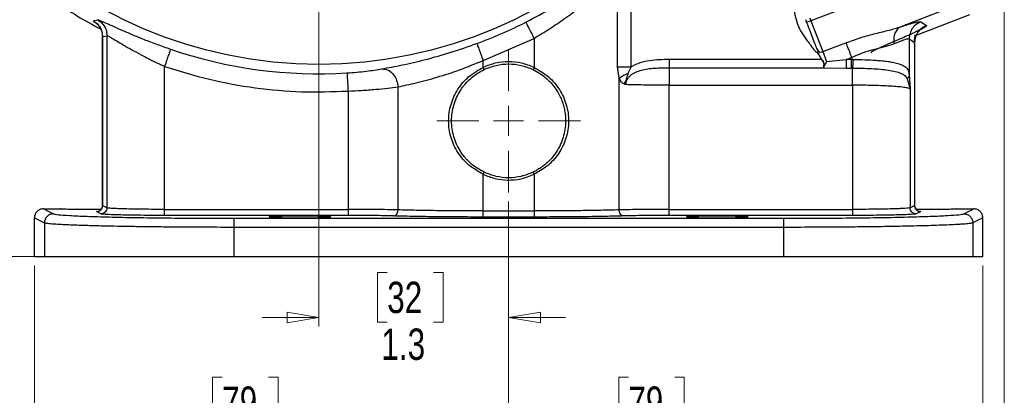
# Model space of a CAD drawing. Header units: inches. Extents: x 0.6 to 16.3, y 0.2 to 11.5.
# Tile 3 of 17: x 2.8 to 7.1, y 4.2 to 5.8. Entities that reach past the tile are written whole.
import ezdxf

# ---------------------------------------------------------------- set-up
doc = ezdxf.new("R2010")
doc.units = ezdxf.units.IN
doc.header["$MEASUREMENT"] = 0
doc.styles.add('SLDTEXTSTYLE0', font='TXT', dxfattribs={"width": 0.75})
doc.dimstyles.new('SLDDIMSTYLE0', dxfattribs={"dimtxt": 0.137795, "dimasz": 0.14, "dimexe": 0, "dimexo": 0.0625, "dimgap": 0.034449, "dimtad": 0, "dimtih": 1, "dimtoh": 1, "dimdec": 1, "dimlfac": 1.5, "dimrnd": 1e-09, "dimzin": 12, "dimdsep": 46, "dimtxsty": 'SLDTEXTSTYLE0', "dimblk1": 'CLOSED', "dimblk2": 'CLOSED', "dimsah": 1, "dimcen": 0.09, "dimadec": 0, "dimazin": 3, "dimtfac": 1, "dimtdec": 1, "dimtofl": 0, "dimtmove": 0, "dimatfit": 3, "dimldrblk": 'CLOSED', "dimfxl": 0, "dimfrac": 2, "dimtolj": 1, "dimtzin": 12, "dimarcsym": 0})
doc.dimstyles.new('SLDDIMSTYLE1', dxfattribs={"dimtxt": 0.137795, "dimasz": 0.14, "dimexe": 0, "dimexo": 0.0625, "dimgap": 0.034449, "dimtad": 0, "dimdec": 1, "dimlfac": 1.5, "dimrnd": 1e-09, "dimzin": 12, "dimdsep": 46, "dimtxsty": 'SLDTEXTSTYLE0', "dimblk1": 'CLOSED', "dimblk2": 'CLOSED', "dimsah": 1, "dimcen": 0.09, "dimadec": 0, "dimazin": 3, "dimtfac": 1, "dimtdec": 1, "dimtofl": 0, "dimtmove": 0, "dimatfit": 3, "dimldrblk": 'CLOSED', "dimfxl": 0, "dimfrac": 2, "dimtolj": 1, "dimtzin": 12, "dimarcsym": 0})
doc.dimstyles.new('SLDDIMSTYLE2', dxfattribs={"dimtxt": 0.137795, "dimasz": 0.14, "dimexe": 0, "dimexo": 0.0625, "dimgap": 0.034449, "dimtad": 0, "dimdec": 1, "dimlfac": 1.5, "dimrnd": 1e-09, "dimzin": 12, "dimdsep": 46, "dimtxsty": 'SLDTEXTSTYLE0', "dimblk1": 'CLOSED', "dimblk2": 'CLOSED', "dimsah": 1, "dimcen": 0.09, "dimadec": 0, "dimazin": 3, "dimtfac": 1, "dimtdec": 1, "dimtmove": 0, "dimatfit": 0, "dimldrblk": 'CLOSED', "dimfxl": 0, "dimfrac": 2, "dimtolj": 1, "dimtzin": 12, "dimarcsym": 0})

# ---------------------------------------------------------------- blocks, each defined once
blk = doc.blocks.new('_Closed')
at = {"color": 0, "linetype": 'ByBlock', "lineweight": -2}
for p, q in [((-1, 0.166667), (0, 0)), ((-1, 0.166667), (-1, -0.166667)), ((0, 0), (-1, -0.166667)), ((0, 0), (-1, 0))]:
    blk.add_line(p, q, dxfattribs=at)
blk = doc.blocks.new('_D')
at = {"color": 7, "linetype": 'Continuous', "lineweight": 0}
for p, q in [((3.44, 9.6743), (1.1224, 9.6743)), ((1.1618, 9.6743), (1.1618, 9.1708)), ((1.0091, 9.1428), (0.9671, 9.1428)), ((0.9671, 9.1428), (0.9671, 8.9241)), ((1.3145, 9.1428), (1.3565, 9.1428)), ((1.3565, 9.1428), (1.3565, 8.9241)), ((0.9671, 8.9241), (1.0091, 8.9241)), ((1.3565, 8.9241), (1.3145, 8.9241)), ((1.1618, 4.8045), (1.1618, 8.7179)), ((2.8358, 4.8045), (1.1224, 4.8045))]:
    blk.add_line(p, q, dxfattribs=at)
at = {"color": 7, "linetype": 'Continuous', "lineweight": 18, "xscale": 0.14, "yscale": 0.14}
for p, rotation in [((1.1618, 9.6743), 90.00000000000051), ((1.1618, 4.8045), 270.0000000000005)]:
    blk.add_blockref('_Closed', p, dxfattribs=dict(at, rotation=rotation))
at = {"color": 7, "linetype": 'Continuous', "lineweight": 18, "char_height": 0.1378, "attachment_point": 1, "style": 'SLDTEXTSTYLE0'}
for s, insert in [('186', (1.0091, 9.1017)), ('7.3', (1.0345, 8.8955))]:
    blk.add_mtext(s, dxfattribs=dict(at, insert=insert))
blk = doc.blocks.new('_D_1')
at = {"color": 7, "linetype": 'Continuous', "lineweight": 0}
for p, q in [((2.0279, 7.1731), (2.0279, 3.5632)), ((4.9146, 5.0459), (4.9146, 3.5632)), ((3.0126, 3.801), (2.9706, 3.801)), ((2.9706, 3.801), (2.9706, 3.5823)), ((3.3181, 3.801), (3.3601, 3.801)), ((3.3601, 3.801), (3.3601, 3.5823)), ((2.0279, 3.6025), (2.8498, 3.6025)), ((4.9146, 3.6025), (3.4809, 3.6025)), ((2.9706, 3.5823), (3.0126, 3.5823)), ((3.3601, 3.5823), (3.3181, 3.5823))]:
    blk.add_line(p, q, dxfattribs=at)
at = {"color": 7, "linetype": 'Continuous', "lineweight": 18, "xscale": 0.14, "yscale": 0.14, "rotation": 180.0000000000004}
blk.add_blockref('_Closed', (2.0279, 3.6025), dxfattribs=at)
at = {"color": 7, "linetype": 'Continuous', "lineweight": 18, "xscale": 0.14, "yscale": 0.14}
blk.add_blockref('_Closed', (4.9146, 3.6025), dxfattribs=at)
at = {"color": 7, "linetype": 'Continuous', "lineweight": 18, "char_height": 0.1378, "attachment_point": 1, "style": 'SLDTEXTSTYLE0'}
for s, insert in [('110', (3.0126, 3.7599)), ('4.3', (3.0381, 3.5537))]:
    blk.add_mtext(s, dxfattribs=dict(at, insert=insert))
blk = doc.blocks.new('_D_2')
at = {"color": 7, "linetype": 'Continuous', "lineweight": 0}
for p, q in [((4.0813, 6.7751), (4.0813, 4.4967)), ((4.9146, 5.0459), (4.9146, 4.4967)), ((4.3813, 4.7346), (4.3393, 4.7346)), ((4.3393, 4.7346), (4.3393, 4.5158)), ((4.5849, 4.7346), (4.6269, 4.7346)), ((4.6269, 4.7346), (4.6269, 4.5158)), ((4.0813, 4.5361), (3.8313, 4.5361)), ((4.3393, 4.5158), (4.3813, 4.5158)), ((4.6269, 4.5158), (4.5849, 4.5158)), ((4.9146, 4.5361), (5.1646, 4.5361))]:
    blk.add_line(p, q, dxfattribs=at)
at = {"color": 7, "linetype": 'Continuous', "lineweight": 18, "xscale": 0.14, "yscale": 0.14}
blk.add_blockref('_Closed', (4.0813, 4.5361, 0.1049), dxfattribs=at)
at = {"color": 7, "linetype": 'Continuous', "lineweight": 18, "xscale": 0.14, "yscale": 0.14, "rotation": 180.0000000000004}
blk.add_blockref('_Closed', (4.9146, 4.5361, 0.1049), dxfattribs=at)
at = {"color": 7, "linetype": 'Continuous', "lineweight": 18, "char_height": 0.1378, "attachment_point": 1, "style": 'SLDTEXTSTYLE0'}
for s, insert in [('32', (4.3813, 4.6934)), ('1.3', (4.3558, 4.4873))]:
    blk.add_mtext(s, dxfattribs=dict(at, insert=insert))
blk = doc.blocks.new('_D_3')
at = {"color": 7, "linetype": 'Continuous', "lineweight": 0}
for p, q in [((4.9146, 5.0459), (4.9146, 4.0356)), ((6.9979, 4.7652), (6.9979, 4.0356)), ((5.4407, 4.2734), (5.3987, 4.2734)), ((5.3987, 4.2734), (5.3987, 4.0547)), ((5.6444, 4.2734), (5.6863, 4.2734)), ((5.6863, 4.2734), (5.6863, 4.0547)), ((4.9146, 4.075), (5.2779, 4.075)), ((6.9979, 4.075), (5.8072, 4.075)), ((5.3987, 4.0547), (5.4407, 4.0547)), ((5.6863, 4.0547), (5.6444, 4.0547))]:
    blk.add_line(p, q, dxfattribs=at)
at = {"color": 7, "linetype": 'Continuous', "lineweight": 18, "xscale": 0.14, "yscale": 0.14, "rotation": 180.0000000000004}
blk.add_blockref('_Closed', (4.9146, 4.075, 0.1049), dxfattribs=at)
at = {"color": 7, "linetype": 'Continuous', "lineweight": 18, "xscale": 0.14, "yscale": 0.14}
blk.add_blockref('_Closed', (6.9979, 4.075, 0.1049), dxfattribs=at)
at = {"color": 7, "linetype": 'Continuous', "lineweight": 18, "char_height": 0.1378, "attachment_point": 1, "style": 'SLDTEXTSTYLE0'}
for s, insert in [('79', (5.4407, 4.2323)), ('3.1', (5.4153, 4.0262))]:
    blk.add_mtext(s, dxfattribs=dict(at, insert=insert))
blk = doc.blocks.new('_D_4')
at = {"color": 7, "linetype": 'Continuous', "lineweight": 0}
for p, q in [((4.9146, 5.0459), (4.9146, 4.0356)), ((2.8313, 4.7652), (2.8313, 4.0356)), ((3.6564, 4.2734), (3.6144, 4.2734)), ((3.6144, 4.2734), (3.6144, 4.0547)), ((3.86, 4.2734), (3.902, 4.2734)), ((3.902, 4.2734), (3.902, 4.0547)), ((2.8313, 4.075), (3.4936, 4.075)), ((4.9146, 4.075), (4.0229, 4.075)), ((3.6144, 4.0547), (3.6564, 4.0547)), ((3.902, 4.0547), (3.86, 4.0547))]:
    blk.add_line(p, q, dxfattribs=at)
at = {"color": 7, "linetype": 'Continuous', "lineweight": 18, "xscale": 0.14, "yscale": 0.14, "rotation": 180.0000000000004}
blk.add_blockref('_Closed', (2.8313, 4.075, 0.1049), dxfattribs=at)
at = {"color": 7, "linetype": 'Continuous', "lineweight": 18, "xscale": 0.14, "yscale": 0.14}
blk.add_blockref('_Closed', (4.9146, 4.075, 0.1049), dxfattribs=at)
at = {"color": 7, "linetype": 'Continuous', "lineweight": 18, "char_height": 0.1378, "attachment_point": 1, "style": 'SLDTEXTSTYLE0'}
for s, insert in [('79', (3.6564, 4.2323)), ('3.1', (3.631, 4.0262))]:
    blk.add_mtext(s, dxfattribs=dict(at, insert=insert))
blk = doc.blocks.new('_D_5')
at = {"color": 7, "linetype": 'Continuous', "lineweight": 0}
for p, q in [((7.0924, 6.0194), (7.0924, 3.5632)), ((4.9146, 5.0459), (4.9146, 3.5632)), ((5.9095, 3.801), (5.8675, 3.801)), ((5.8675, 3.801), (5.8675, 3.5823)), ((6.1131, 3.801), (6.1551, 3.801)), ((6.1551, 3.801), (6.1551, 3.5823)), ((4.9146, 3.6025), (5.7466, 3.6025)), ((7.0924, 3.6025), (6.2759, 3.6025)), ((5.8675, 3.5823), (5.9095, 3.5823)), ((6.1551, 3.5823), (6.1131, 3.5823))]:
    blk.add_line(p, q, dxfattribs=at)
at = {"color": 7, "linetype": 'Continuous', "lineweight": 18, "xscale": 0.14, "yscale": 0.14, "rotation": 180.0000000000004}
blk.add_blockref('_Closed', (4.9146, 3.6025, 0.1049), dxfattribs=at)
at = {"color": 7, "linetype": 'Continuous', "lineweight": 18, "xscale": 0.14, "yscale": 0.14}
blk.add_blockref('_Closed', (7.0924, 3.6025, 0.1049), dxfattribs=at)
at = {"color": 7, "linetype": 'Continuous', "lineweight": 18, "char_height": 0.1378, "attachment_point": 1, "style": 'SLDTEXTSTYLE0'}
for s, insert in [('83', (5.9095, 3.7599)), ('3.3', (5.884, 3.5537))]:
    blk.add_mtext(s, dxfattribs=dict(at, insert=insert))
blk = doc.blocks.new('_D_6')
at = {"color": 7, "linetype": 'Continuous', "lineweight": 0}
for p, q in [((3.2355, 7.6209), (1.5949, 7.6209)), ((1.6342, 7.6209), (1.6342, 6.0755)), ((1.4815, 6.0475), (1.4395, 6.0475)), ((1.4395, 6.0475), (1.4395, 5.8287)), ((1.787, 6.0475), (1.8289, 6.0475)), ((1.8289, 6.0475), (1.8289, 5.8287)), ((1.4395, 5.8287), (1.4815, 5.8287)), ((1.8289, 5.8287), (1.787, 5.8287)), ((1.6342, 4.8045), (1.6342, 5.6226)), ((3.1776, 4.8045), (1.5949, 4.8045))]:
    blk.add_line(p, q, dxfattribs=at)
at = {"color": 7, "linetype": 'Continuous', "lineweight": 18, "xscale": 0.14, "yscale": 0.14}
for p, rotation in [((1.6342, 7.6209, 0.1049), 90.0000000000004), ((1.6342, 4.8045, 0.1049), 270.0000000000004)]:
    blk.add_blockref('_Closed', p, dxfattribs=dict(at, rotation=rotation))
at = {"color": 7, "linetype": 'Continuous', "lineweight": 18, "char_height": 0.1378, "attachment_point": 1, "style": 'SLDTEXTSTYLE0'}
for s, insert in [('107', (1.4815, 6.0064)), ('4.2', (1.507, 5.8002))]:
    blk.add_mtext(s, dxfattribs=dict(at, insert=insert))
blk = doc.blocks.new('SW_CENTERMARKSYMBOL_1')
at = {"color": 0, "linetype": 'Continuous', "lineweight": 18}
for p, q in [((0, 0.1312), (0, 0.3159)), ((0, 0), (0, 0.0656)), ((-0.1312, 0), (-0.3159, 0)), ((0, 0), (-0.0656, 0)), ((0, 0), (0, -0.0656)), ((0, 0), (0.0656, 0)), ((0.1312, 0), (0.3159, 0)), ((0, -0.1312), (0, -0.3159))]:
    blk.add_line(p, q, dxfattribs=at)

msp = doc.modelspace()

# ---------------------------------------------------------------- linework, layer by layer
at = {"color": 7, "linetype": 'Continuous', "lineweight": 25}
for p, q in [((6.8586, 6.0783), (6.2424, 5.8418)), ((5.3938, 5.6393), (5.3938, 6.044)), ((5.4526, 5.6393), (5.4526, 6.044)), ((6.9182, 5.9229), (6.6378, 5.8153)), ((3.0896, 5.8417), (3.1089, 5.8461)), ((6.2189, 5.8471), (6.2237, 5.8346)), ((6.2424, 5.8418), (6.2237, 5.8346)), ((6.2376, 5.8543), (6.2424, 5.8418)), ((6.2424, 5.8418), (6.2946, 5.7058)), ((6.9395, 5.8674), (6.7001, 5.7755)), ((6.7259, 5.8374), (6.7499, 5.8209)), ((3.1303, 5.7721), (3.1303, 5.0285)), ((3.1306, 5.7719), (3.1504, 5.776)), ((3.1306, 5.0286), (3.1306, 5.7719)), ((3.1504, 5.0187), (3.1504, 5.776)), ((4.8028, 5.6666), (5.0264, 5.7643)), ((5.0264, 5.7643), (5.0264, 5.6363)), ((6.6746, 5.7628), (6.6746, 5.605)), ((6.6746, 5.7628), (6.6986, 5.7463)), ((6.2946, 5.7058), (6.3966, 5.745)), ((6.6986, 5.7463), (6.6986, 5.0286)), ((6.699, 5.0285), (6.699, 5.7466)), ((6.2894, 5.6713), (5.6197, 5.6713)), ((6.2785, 5.69), (6.2788, 5.6892)), ((6.2788, 5.6892), (6.2894, 5.6713)), ((6.2791, 5.6903), (6.2795, 5.6895)), ((6.2795, 5.6895), (6.2898, 5.6716)), ((6.2946, 5.7058), (6.3113, 5.6622)), ((6.3113, 5.6622), (6.3997, 5.6713)), ((6.3997, 5.6713), (6.4216, 5.6797)), ((6.4216, 5.6713), (6.3997, 5.6713)), ((6.4216, 5.6797), (6.4216, 5.6713)), ((6.4266, 5.6713), (6.4216, 5.6713)), ((3.4034, 5.0117), (3.4034, 5.6411)), ((4.8028, 5.6363), (4.8028, 5.6666)), ((4.8071, 5.6273), (4.8028, 5.6363)), ((5.0264, 5.6363), (5.0221, 5.6273)), ((5.4003, 5.5899), (5.3938, 5.6393)), ((5.4526, 5.6393), (5.4392, 5.6103)), ((6.3004, 5.6336), (5.6197, 5.6336)), ((6.2993, 5.6365), (6.3004, 5.6336)), ((6.2999, 5.6362), (6.3001, 5.6358)), ((6.3001, 5.6358), (6.3003, 5.6351)), ((6.3003, 5.6351), (6.3004, 5.6349)), ((6.3004, 5.6349), (6.3997, 5.6336)), ((6.3997, 5.6336), (6.4216, 5.6336)), ((6.4258, 5.6336), (6.4216, 5.6336)), ((5.4003, 5.0094), (5.4003, 5.5899)), ((6.6663, 5.586), (6.6788, 5.5416)), ((6.6746, 5.605), (6.6788, 5.5416)), ((4.4289, 5.0094), (4.4289, 5.5507)), ((5.6197, 5.0117), (5.6197, 5.5582)), ((5.6197, 5.5582), (6.4258, 5.5582)), ((6.4258, 5.5582), (6.4258, 5.0117)), ((6.6788, 5.5416), (6.6788, 5.0187)), ((4.2096, 5.5322), (4.2096, 5.0117)), ((4.8028, 5.1661), (4.8071, 5.1751)), ((4.8028, 5.0047), (4.8028, 5.1661)), ((5.0264, 5.1661), (5.0221, 5.1751)), ((5.0264, 5.1661), (5.0264, 5.0047)), ((3.1306, 5.0286), (3.1504, 5.0187)), ((6.6788, 5.0187), (6.6986, 5.0286)), ((6.699, 5.0285), (6.699, 5.0285)), ((2.8713, 5.0142), (2.9151, 4.9923)), ((2.8713, 5.0142), (2.9456, 5.0142)), ((2.9456, 5.0142), (2.9543, 5.013)), ((3.1238, 4.992), (3.104, 5.0019)), ((3.4034, 5.0117), (4.2096, 5.0117)), ((4.2096, 4.9851), (3.4034, 4.9851)), ((4.8028, 5.0047), (5.0264, 5.0047)), ((5.0264, 4.9781), (4.8028, 4.9781)), ((5.6197, 5.0117), (6.4258, 5.0117)), ((6.4258, 4.9851), (5.6197, 4.9851)), ((6.7252, 5.0019), (6.7054, 4.992)), ((6.8836, 5.0142), (6.9579, 5.0142)), ((6.9141, 4.9923), (6.9579, 5.0142)), ((2.8313, 4.9742), (2.8751, 4.9523)), ((2.8313, 4.8045), (2.8313, 4.9742)), ((2.8751, 4.9523), (2.8751, 4.8045)), ((3.7073, 4.9726), (6.1219, 4.9726)), ((6.1219, 4.9326), (3.7073, 4.9326)), ((3.7073, 4.9326), (3.7073, 4.8045)), ((6.1219, 4.9326), (6.1219, 4.8045)), ((6.9979, 4.9742), (6.9541, 4.9523)), ((6.9541, 4.9523), (6.9541, 4.8045)), ((6.9979, 4.8045), (6.9979, 4.9742)), ((2.8313, 4.8045), (2.8751, 4.8045)), ((2.8751, 4.8045), (3.7073, 4.8045)), ((3.7073, 4.8045), (6.1219, 4.8045)), ((6.1219, 4.8045), (6.9541, 4.8045)), ((6.9541, 4.8045), (6.9979, 4.8045))]:
    msp.add_line(p, q, dxfattribs=at)
at = {"color": 8, "linetype": 'Continuous', "lineweight": 25}
msp.add_line((3.1316, 5.7705), (3.1306, 5.7719), dxfattribs=at)
at = {"color": 7, "linetype": 'Continuous', "lineweight": 25}
msp.add_circle((4.0813, 7.6209), 1.9709, dxfattribs=at)
for centre, radius, start, end in [((4.0813, 7.6209), 2.0533, 235.6839, 242.1207), ((4.0813, 7.6209), 2.0034, 290.2646, 296.9778), ((4.0813, 7.6209), 2.0127, 251.0991, 273.5144), ((6.2867, 5.723), 0.0189, 205.1171, 294.5963)]:
    msp.add_arc(centre, radius, start, end, dxfattribs=at)
for points, knots in [([(4.9901, 5.8356), (5.0294, 5.8564), (5.108, 5.8982), (5.217, 5.9672), (5.317, 6.0378), (5.3724, 6.0821), (5.4002, 6.1043)], [0, 0, 0, 0, 0.248601, 0.497799, 0.748356, 1, 1, 1, 1]), ([(5.0264, 5.7643), (5.0494, 5.7783), (5.0954, 5.8062), (5.163, 5.8524), (5.2225, 5.8964), (5.2741, 5.9376), (5.317, 5.9739), (5.3574, 6.0097), (5.3817, 6.0326), (5.3938, 6.044)], [0, 0, 0, 0, 0.162042, 0.32364, 0.499112, 0.624439, 0.750088, 0.875462, 1, 1, 1, 1]), ([(6.1629, 5.9912), (6.1627, 5.9835), (6.1624, 5.9683), (6.1632, 5.947), (6.1655, 5.9274), (6.1677, 5.9012), (6.1718, 5.8672), (6.1825, 5.8259), (6.2022, 5.788), (6.2229, 5.7585), (6.2409, 5.7352), (6.2518, 5.7191), (6.2617, 5.707), (6.2721, 5.7004), (6.2764, 5.6935), (6.2785, 5.69)], [0, 0, 0, 0, 0.069625, 0.135872, 0.192029, 0.246645, 0.37203, 0.499918, 0.627797, 0.75318, 0.8237, 0.892351, 0.927618, 0.96402, 1, 1, 1, 1]), ([(3.0896, 5.8417), (3.0956, 5.8378), (3.1074, 5.8299), (3.1203, 5.8128), (3.129, 5.7931), (3.1301, 5.7789), (3.1306, 5.7719)], [0, 0, 0, 0, 0.250002, 0.5, 0.749998, 1, 1, 1, 1]), ([(3.1089, 5.8461), (3.1113, 5.8457), (3.116, 5.8449), (3.1382, 5.8353), (3.1701, 5.8209), (3.211, 5.8025), (3.2589, 5.7818), (3.3124, 5.7598), (3.3696, 5.7377), (3.4094, 5.7237), (3.4293, 5.7168)], [0, 0, 0, 0, 0.127726, 0.254835, 0.380951, 0.50644, 0.631028, 0.754612, 0.877535, 1, 1, 1, 1]), ([(3.1089, 5.8461), (3.1149, 5.8422), (3.1269, 5.8344), (3.14, 5.8172), (3.1487, 5.7974), (3.1499, 5.7831), (3.1504, 5.776)], [0, 0, 0, 0, 0.250002, 0.500003, 0.750001, 1, 1, 1, 1]), ([(3.1109, 5.824), (3.1104, 5.8242), (3.1096, 5.8246), (3.1139, 5.8197), (3.1189, 5.8128), (3.1238, 5.8036), (3.1289, 5.7898), (3.1297, 5.7789), (3.1303, 5.7714)], [0, 0, 0, 0, 0.28046, 0.447738, 0.573287, 0.678922, 0.782145, 1, 1, 1, 1]), ([(3.1217, 5.807), (3.1224, 5.8058), (3.1245, 5.8019), (3.1289, 5.7897), (3.1297, 5.7788), (3.1303, 5.7714)], [0, 0, 0, 0, 0.125731, 0.406808, 1, 1, 1, 1]), ([(6.3966, 5.745), (6.4187, 5.7529), (6.4623, 5.7686), (6.5268, 5.7859), (6.5868, 5.7999), (6.6211, 5.8102), (6.6378, 5.8153)], [0, 0, 0, 0, 0.2652025, 0.5230816, 0.7683608, 1, 1, 1, 1]), ([(6.7499, 5.8209), (6.7501, 5.8204), (6.7507, 5.8196), (6.7484, 5.8171), (6.7446, 5.8144), (6.7405, 5.8118), (6.7371, 5.8097), (6.7331, 5.8075), (6.7286, 5.8051), (6.7198, 5.8005), (6.7059, 5.7936), (6.6859, 5.7842), (6.6542, 5.7699), (6.624, 5.757), (6.6013, 5.7473)], [0, 0, 0, 0, 0.080191, 0.160755, 0.241533, 0.279738, 0.317885, 0.356041, 0.394274, 0.432648, 0.55699, 0.661672, 0.745679, 1, 1, 1, 1]), ([(6.6378, 5.8153), (6.6325, 5.8121), (6.6219, 5.8057), (6.6114, 5.7877), (6.6057, 5.7655), (6.607, 5.7489), (6.6077, 5.7407)], [0, 0, 0, 0, 0.249995, 0.5000018, 0.7499944, 1, 1, 1, 1]), ([(6.6378, 5.8153), (6.6501, 5.8192), (6.6747, 5.827), (6.7014, 5.8343), (6.72, 5.8383), (6.7239, 5.8377), (6.7259, 5.8374)], [0, 0, 0, 0, 0.251288, 0.503113, 0.752364, 1, 1, 1, 1]), ([(3.1504, 5.776), (3.1522, 5.7755), (3.1559, 5.7746), (3.1735, 5.7646), (3.1989, 5.7494), (3.2312, 5.7303), (3.269, 5.7087), (3.3057, 5.6888), (3.3354, 5.6735), (3.3561, 5.6633), (3.3727, 5.6553), (3.3883, 5.648), (3.3985, 5.6434), (3.4034, 5.6411)], [0, 0, 0, 0, 0.119342, 0.244506, 0.368318, 0.493777, 0.620221, 0.746946, 0.82463, 0.873726, 0.918456, 0.960547, 1, 1, 1, 1]), ([(6.6077, 5.7407), (6.6172, 5.7446), (6.6358, 5.7524), (6.656, 5.7597), (6.6701, 5.7637), (6.6731, 5.7631), (6.6746, 5.7628)], [0, 0, 0, 0, 0.257689, 0.505168, 0.753456, 1, 1, 1, 1]), ([(6.6977, 5.743), (6.6977, 5.7454), (6.6977, 5.7504), (6.6984, 5.7598), (6.6999, 5.7697), (6.7008, 5.777), (6.6989, 5.7785), (6.698, 5.7793)], [0, 0, 0, 0, 0.0948514, 0.1934305, 0.4186263, 0.7066226, 1, 1, 1, 1]), ([(4.3581, 5.6299), (4.3866, 5.6352), (4.4434, 5.6458), (4.5484, 5.6702), (4.6606, 5.7013), (4.737, 5.7282), (4.7752, 5.7416)], [0, 0, 0, 0, 0.253123, 0.503752, 0.752322, 1, 1, 1, 1]), ([(6.4216, 5.6797), (6.4385, 5.6875), (6.4719, 5.7028), (6.5227, 5.7171), (6.5698, 5.7275), (6.595, 5.7363), (6.6077, 5.7407)], [0, 0, 0, 0, 0.254697, 0.50467, 0.752029, 1, 1, 1, 1]), ([(6.6013, 5.7473), (6.5877, 5.7415), (6.5607, 5.73), (6.5309, 5.7161), (6.5107, 5.7057), (6.5076, 5.7025), (6.506, 5.701)], [0, 0, 0, 0, 0.2559, 0.507701, 0.75543, 1, 1, 1, 1]), ([(5.6197, 5.6713), (5.591, 5.6705), (5.5481, 5.6694), (5.4913, 5.6584), (5.4655, 5.6456), (5.4526, 5.6393)], [0, 0, 0, 0, 0.499439, 0.749991, 1, 1, 1, 1]), ([(6.2791, 5.6903), (6.2791, 5.6903), (6.2791, 5.6903), (6.279, 5.6902), (6.279, 5.6902), (6.2789, 5.6902), (6.2787, 5.6901), (6.2786, 5.6901), (6.2785, 5.69)], [0, 0, 0, 0, 0.239531, 0.368485, 0.499883, 0.631615, 0.76057, 1, 1, 1, 1]), ([(6.2788, 5.6892), (6.2789, 5.6892), (6.2791, 5.6893), (6.2793, 5.6894), (6.2794, 5.6895), (6.2795, 5.6895), (6.2795, 5.6895)], [0, 0, 0, 0, 0.270472, 0.562412, 0.789476, 1, 1, 1, 1]), ([(6.2894, 5.6713), (6.2894, 5.6713), (6.2895, 5.6714), (6.2896, 5.6715), (6.2897, 5.6716), (6.2898, 5.6716), (6.2898, 5.6716)], [0, 0, 0, 0, 0.2455749, 0.500002, 0.7543596, 1, 1, 1, 1]), ([(6.2894, 5.6713), (6.2917, 5.6683), (6.2952, 5.6639), (6.2982, 5.6573), (6.2993, 5.6505), (6.2982, 5.6428), (6.2989, 5.6386), (6.2993, 5.6365)], [0, 0, 0, 0, 0.251056, 0.376251, 0.50133, 0.750819, 1, 1, 1, 1]), ([(6.2898, 5.6716), (6.2922, 5.6686), (6.2956, 5.6641), (6.2986, 5.6573), (6.2997, 5.6504), (6.2988, 5.6426), (6.2995, 5.6383), (6.2999, 5.6362)], [0, 0, 0, 0, 0.253813, 0.377374, 0.504188, 0.753636, 1, 1, 1, 1]), ([(6.4266, 5.6713), (6.4266, 5.6667), (6.4265, 5.6575), (6.4263, 5.6462), (6.426, 5.638), (6.4259, 5.635), (6.4258, 5.6336)], [0, 0, 0, 0, 0.27977, 0.559537, 0.779763, 1, 1, 1, 1]), ([(6.4266, 5.6713), (6.4446, 5.6711), (6.4794, 5.6706), (6.5225, 5.6685), (6.5557, 5.6658), (6.5805, 5.6629), (6.6036, 5.6592), (6.6244, 5.6544), (6.642, 5.6482), (6.6584, 5.6391), (6.6707, 5.6267), (6.6734, 5.6119), (6.6746, 5.605)], [0, 0, 0, 0, 0.1384614, 0.2684568, 0.3505384, 0.4289336, 0.5036872, 0.5926669, 0.6763058, 0.754763, 0.8870666, 1, 1, 1, 1]), ([(4.2047, 5.612), (4.2191, 5.613), (4.2482, 5.6151), (4.2896, 5.6196), (4.3275, 5.6247), (4.3479, 5.6281), (4.3581, 5.6299)], [0, 0, 0, 0, 0.247821, 0.497087, 0.747851, 1, 1, 1, 1]), ([(4.3581, 5.6299), (4.3674, 5.6292), (4.3861, 5.6279), (4.4093, 5.6067), (4.4243, 5.5796), (4.4274, 5.5603), (4.4289, 5.5507)], [0, 0, 0, 0, 0.27958, 0.559159, 0.779579, 1, 1, 1, 1]), ([(4.4289, 5.5507), (4.4546, 5.5562), (4.5059, 5.5673), (4.5996, 5.5924), (4.7001, 5.6248), (4.7682, 5.6525), (4.8028, 5.6666)], [0, 0, 0, 0, 0.249062, 0.498472, 0.744937, 1, 1, 1, 1]), ([(4.8028, 5.1661), (4.7811, 5.1784), (4.7378, 5.2031), (4.6896, 5.2604), (4.6584, 5.3274), (4.6477, 5.4012), (4.6584, 5.475), (4.6896, 5.5421), (4.7378, 5.5993), (4.7811, 5.624), (4.8028, 5.6363)], [0, 0, 0, 0, 0.12604, 0.251234, 0.375846, 0.499996, 0.624157, 0.748766, 0.873962, 1, 1, 1, 1]), ([(4.8071, 5.1751), (4.7866, 5.187), (4.7523, 5.2068), (4.7205, 5.2418), (4.6937, 5.2801), (4.671, 5.3304), (4.6609, 5.4012), (4.671, 5.472), (4.6938, 5.5224), (4.7138, 5.5511), (4.7286, 5.5693), (4.7558, 5.5977), (4.7866, 5.6155), (4.8071, 5.6273)], [0, 0, 0, 0, 0.125012, 0.209066, 0.250185, 0.375128, 0.499959, 0.624803, 0.749743, 0.791309, 0.812373, 0.874989, 1, 1, 1, 1]), ([(5.0264, 5.6363), (5.0084, 5.6435), (4.9726, 5.6578), (4.9146, 5.6634), (4.8567, 5.6578), (4.8208, 5.6435), (4.8028, 5.6363)], [0, 0, 0, 0, 0.250261, 0.5, 0.749739, 1, 1, 1, 1]), ([(5.0221, 5.6273), (5.0428, 5.6154), (5.0684, 5.6007), (5.0951, 5.575), (5.1109, 5.5574), (5.1268, 5.5351), (5.14, 5.5111), (5.1493, 5.4893), (5.1563, 5.4678), (5.1613, 5.4457), (5.1644, 5.4221), (5.1659, 5.3827), (5.1594, 5.3406), (5.1428, 5.2963), (5.1244, 5.2624), (5.1004, 5.2321), (5.0768, 5.2099), (5.0573, 5.1952), (5.0398, 5.184), (5.0279, 5.178), (5.0221, 5.1751)], [0, 0, 0, 0, 0.125965, 0.155034, 0.197109, 0.252183, 0.30107, 0.343161, 0.378461, 0.421319, 0.463378, 0.504673, 0.630483, 0.685123, 0.756694, 0.835727, 0.890266, 0.929043, 0.965611, 1, 1, 1, 1]), ([(5.0264, 5.6363), (5.0483, 5.6238), (5.092, 5.599), (5.1404, 5.5409), (5.1715, 5.473), (5.1816, 5.3984), (5.1699, 5.3241), (5.1368, 5.2555), (5.0878, 5.2002), (5.0455, 5.1767), (5.0264, 5.1661)], [0, 0, 0, 0, 0.127195, 0.253542, 0.37927, 0.504564, 0.629864, 0.755633, 0.889481, 1, 1, 1, 1]), ([(5.6197, 5.6336), (5.5986, 5.6333), (5.5576, 5.6328), (5.5076, 5.627), (5.4718, 5.6153), (5.4494, 5.6024), (5.4357, 5.5867), (5.4298, 5.5722), (5.4293, 5.5646), (5.429, 5.5608)], [0, 0, 0, 0, 0.283842, 0.551774, 0.675697, 0.791595, 0.898594, 0.949597, 1, 1, 1, 1]), ([(6.2999, 5.6362), (6.2999, 5.6362), (6.2998, 5.6363), (6.2997, 5.6364), (6.2995, 5.6365), (6.2994, 5.6365), (6.2993, 5.6365)], [0, 0, 0, 0, 0.245041, 0.50005, 0.755489, 1, 1, 1, 1]), ([(6.3113, 5.6622), (6.3099, 5.6594), (6.3069, 5.6538), (6.3027, 5.6462), (6.2997, 5.6397), (6.3, 5.637), (6.3001, 5.6358)], [0, 0, 0, 0, 0.251911, 0.503146, 0.766859, 1, 1, 1, 1]), ([(6.3004, 5.6349), (6.3004, 5.6347), (6.3005, 5.6343), (6.3005, 5.6338), (6.3004, 5.6336)], [0, 0, 0, 0, 0.501762, 1, 1, 1, 1]), ([(6.4258, 5.6336), (6.4543, 5.6331), (6.5115, 5.6322), (6.5867, 5.6258), (6.6326, 5.6149), (6.6566, 5.6014), (6.6631, 5.5911), (6.6663, 5.586)], [0, 0, 0, 0, 0.249136, 0.499869, 0.751707, 0.877231, 1, 1, 1, 1]), ([(5.4003, 5.5899), (5.4058, 5.5936), (5.4167, 5.6009), (5.4317, 5.6072), (5.4392, 5.6103)], [0, 0, 0, 0, 0.5, 1, 1, 1, 1]), ([(5.429, 5.5608), (5.4273, 5.5613), (5.4206, 5.5629), (5.4098, 5.5723), (5.4037, 5.5836), (5.4003, 5.5899)], [0, 0, 0, 0, 0.139883, 0.52827, 1, 1, 1, 1]), ([(5.4392, 5.6103), (5.4374, 5.6051), (5.4344, 5.5967), (5.4311, 5.5831), (5.4296, 5.573), (5.4291, 5.5658), (5.4291, 5.5636), (5.429, 5.5626), (5.429, 5.5618), (5.429, 5.5611), (5.429, 5.5608), (5.429, 5.5608), (5.429, 5.5608), (5.429, 5.5608), (5.429, 5.5608), (5.429, 5.5608), (5.429, 5.5608), (5.429, 5.5608), (5.429, 5.5608), (5.429, 5.5608), (5.429, 5.5608)], [0, 0, 0, 0, 0.325372, 0.532599, 0.828012, 0.926973, 0.949637, 0.957926, 0.9862, 0.998287, 0.999166, 0.999355, 0.999377, 0.999384, 0.99939, 0.999396, 0.999402, 0.999422, 0.999613, 1, 1, 1, 1]), ([(6.6746, 5.605), (6.6741, 5.6016), (6.6732, 5.5948), (6.6686, 5.5889), (6.6663, 5.586)], [0, 0, 0, 0, 0.4999985, 1, 1, 1, 1]), ([(4.2096, 5.5322), (4.2292, 5.5332), (4.2707, 5.5353), (4.3299, 5.5399), (4.3851, 5.5453), (4.4143, 5.5489), (4.4289, 5.5507)], [0, 0, 0, 0, 0.238031, 0.500383, 0.750505, 1, 1, 1, 1]), ([(5.4218, 5.5633), (5.4233, 5.5658), (5.426, 5.5706), (5.429, 5.5756), (5.4304, 5.5778)], [0, 0, 0, 0, 0.543549, 1, 1, 1, 1]), ([(5.6197, 5.5582), (5.6029, 5.5582), (5.5691, 5.5583), (5.5194, 5.5588), (5.4713, 5.5596), (5.4432, 5.5604), (5.429, 5.5608)], [0, 0, 0, 0, 0.24176, 0.489008, 0.741752, 1, 1, 1, 1]), ([(6.6788, 5.5416), (6.6776, 5.5425), (6.6754, 5.5441), (6.6668, 5.5462), (6.6534, 5.5485), (6.6326, 5.551), (6.6003, 5.5535), (6.5621, 5.5555), (6.5184, 5.557), (6.4725, 5.558), (6.4412, 5.5581), (6.4258, 5.5582)], [0, 0, 0, 0, 0.097636, 0.181118, 0.250435, 0.380776, 0.500495, 0.630121, 0.75657, 0.879857, 1, 1, 1, 1]), ([(4.8028, 5.1661), (4.8204, 5.1591), (4.8554, 5.1451), (4.9119, 5.1391), (4.9704, 5.144), (5.0072, 5.1585), (5.0264, 5.1661)], [0, 0, 0, 0, 0.244375, 0.488601, 0.732865, 1, 1, 1, 1]), ([(3.1303, 5.0289), (3.1302, 5.0275), (3.1301, 5.0246), (3.1289, 5.0201), (3.1269, 5.0158), (3.123, 5.0102), (3.1209, 5.0086), (3.1194, 5.0074)], [0, 0, 0, 0, 0.113436, 0.227878, 0.354625, 0.518706, 1, 1, 1, 1]), ([(3.4034, 5.0117), (3.3875, 5.0117), (3.3554, 5.0118), (3.3094, 5.0122), (3.2663, 5.0128), (3.2287, 5.0137), (3.1967, 5.0147), (3.1758, 5.0158), (3.1624, 5.0167), (3.1538, 5.0176), (3.1516, 5.0183), (3.1504, 5.0187)], [0, 0, 0, 0, 0.124177, 0.249905, 0.372324, 0.499835, 0.619319, 0.749802, 0.818963, 0.902365, 1, 1, 1, 1]), ([(6.6788, 5.0187), (6.6768, 5.0181), (6.6731, 5.0172), (6.6578, 5.016), (6.6406, 5.0151), (6.6217, 5.0144), (6.5963, 5.0136), (6.5629, 5.0128), (6.5199, 5.0122), (6.4738, 5.0118), (6.4417, 5.0117), (6.4258, 5.0117)], [0, 0, 0, 0, 0.140976, 0.249982, 0.338293, 0.421686, 0.50016, 0.627681, 0.750092, 0.875825, 1, 1, 1, 1]), ([(6.7111, 5.0066), (6.711, 5.0067), (6.7109, 5.0069), (6.7087, 5.0083), (6.7065, 5.0102), (6.705, 5.0117), (6.7037, 5.0135), (6.7024, 5.0154), (6.7013, 5.0175), (6.6994, 5.0222), (6.6992, 5.0259), (6.699, 5.0289)], [0, 0, 0, 0, 0.173437, 0.40557, 0.487967, 0.553664, 0.60808, 0.657168, 0.70611, 0.758063, 1, 1, 1, 1]), ([(2.8713, 5.0142), (2.8684, 5.014), (2.8629, 5.0137), (2.8529, 5.0103), (2.8422, 5.003), (2.8331, 4.99), (2.8319, 4.9795), (2.8313, 4.9742)], [0, 0, 0, 0, 0.136271, 0.265338, 0.500864, 0.74927, 1, 1, 1, 1]), ([(2.9151, 4.9923), (2.9205, 4.991), (2.9313, 4.9884), (2.9829, 4.9846), (3.0585, 4.9812), (3.158, 4.9782), (3.277, 4.9758), (3.4116, 4.974), (3.5567, 4.9728), (3.6571, 4.9727), (3.7073, 4.9726)], [0, 0, 0, 0, 0.125027, 0.250039, 0.375052, 0.500053, 0.625051, 0.750036, 0.87502, 1, 1, 1, 1]), ([(3.1236, 5.0109), (3.1096, 5.0108), (3.0788, 5.0105), (3.0376, 5.0108), (3.0061, 5.0112), (2.9803, 5.0118), (2.9604, 5.0125), (2.9478, 5.0134), (2.9464, 5.0139), (2.9456, 5.0142)], [0, 0, 0, 0, 0.168571, 0.370181, 0.475718, 0.584104, 0.758604, 0.871027, 1, 1, 1, 1]), ([(3.4034, 4.9851), (3.3857, 4.9851), (3.3503, 4.9851), (3.299, 4.9855), (3.2515, 4.9862), (3.2095, 4.987), (3.1744, 4.9881), (3.1477, 4.9893), (3.1295, 4.9906), (3.1257, 4.9915), (3.1238, 4.992)], [0, 0, 0, 0, 0.12498, 0.249963, 0.374951, 0.499946, 0.62495, 0.74996, 0.874978, 1, 1, 1, 1]), ([(3.9979, 4.9817), (4.0152, 4.9817), (4.0416, 4.9816), (4.0731, 4.9812), (4.0989, 4.9806), (4.1189, 4.9799), (4.1311, 4.979), (4.135, 4.9782), (4.1311, 4.9774), (4.1189, 4.9765), (4.0989, 4.9758), (4.0731, 4.9752), (4.0416, 4.9748), (3.9979, 4.9746), (3.9543, 4.9748), (3.9228, 4.9752), (3.8969, 4.9758), (3.877, 4.9765), (3.8648, 4.9774), (3.8609, 4.9782), (3.8648, 4.979), (3.877, 4.9799), (3.8969, 4.9806), (3.9228, 4.9812), (3.9543, 4.9816), (3.9806, 4.9817), (3.9979, 4.9817)], [0, 0, 0, 0, 0.060622, 0.092355, 0.124946, 0.177415, 0.211219, 0.25, 0.28878, 0.322584, 0.375054, 0.407645, 0.439378, 0.5, 0.560621, 0.592355, 0.624946, 0.677415, 0.711219, 0.75, 0.78878, 0.822584, 0.875054, 0.907645, 0.939378, 1, 1, 1, 1]), ([(4.4289, 5.0094), (4.4139, 5.0097), (4.3845, 5.0104), (4.3299, 5.0112), (4.2714, 5.0116), (4.2301, 5.0117), (4.2096, 5.0117)], [0, 0, 0, 0, 0.256499, 0.50002, 0.751899, 1, 1, 1, 1]), ([(4.409, 4.9827), (4.3957, 4.9831), (4.369, 4.9838), (4.3196, 4.9845), (4.2659, 4.985), (4.2283, 4.985), (4.2096, 4.9851)], [0, 0, 0, 0, 0.25002, 0.500025, 0.750016, 1, 1, 1, 1]), ([(4.409, 4.9827), (4.4116, 4.9832), (4.4167, 4.9841), (4.4233, 4.9903), (4.4279, 4.999), (4.4286, 5.0059), (4.4289, 5.0094)], [0, 0, 0, 0, 0.2500136, 0.4999975, 0.7500112, 1, 1, 1, 1]), ([(4.8028, 4.9781), (4.7658, 4.9781), (4.6916, 4.9783), (4.5855, 4.9792), (4.4879, 4.9807), (4.4353, 4.982), (4.409, 4.9827)], [0, 0, 0, 0, 0.249984, 0.499975, 0.74998, 1, 1, 1, 1]), ([(4.8028, 5.0047), (4.7679, 5.0048), (4.6975, 5.0049), (4.5976, 5.0059), (4.5046, 5.0073), (4.4546, 5.0087), (4.4289, 5.0094)], [0, 0, 0, 0, 0.248098, 0.499972, 0.743516, 1, 1, 1, 1]), ([(5.4003, 5.0094), (5.3746, 5.0087), (5.3246, 5.0073), (5.2316, 5.0059), (5.1317, 5.0049), (5.0613, 5.0048), (5.0264, 5.0047)], [0, 0, 0, 0, 0.256485, 0.500028, 0.751903, 1, 1, 1, 1]), ([(5.4202, 4.9827), (5.3939, 4.982), (5.3413, 4.9807), (5.2437, 4.9792), (5.1377, 4.9783), (5.0635, 4.9781), (5.0264, 4.9781)], [0, 0, 0, 0, 0.250022, 0.500026, 0.750016, 1, 1, 1, 1]), ([(5.6197, 5.0117), (5.5992, 5.0117), (5.5578, 5.0116), (5.4993, 5.0112), (5.4447, 5.0104), (5.4153, 5.0097), (5.4003, 5.0094)], [0, 0, 0, 0, 0.24812, 0.49998, 0.743524, 1, 1, 1, 1]), ([(5.4202, 4.9827), (5.4173, 4.9833), (5.4116, 4.9844), (5.405, 4.9915), (5.4011, 5.0003), (5.4006, 5.0063), (5.4003, 5.0094)], [0, 0, 0, 0, 0.279634, 0.559249, 0.779637, 1, 1, 1, 1]), ([(5.6197, 4.9851), (5.6009, 4.985), (5.5633, 4.985), (5.5096, 4.9845), (5.4602, 4.9838), (5.4336, 4.9831), (5.4202, 4.9827)], [0, 0, 0, 0, 0.249982, 0.499974, 0.749978, 1, 1, 1, 1]), ([(5.8313, 4.9817), (5.8486, 4.9817), (5.8749, 4.9816), (5.9064, 4.9812), (5.9323, 4.9806), (5.9522, 4.9799), (5.9644, 4.979), (5.9683, 4.9782), (5.9644, 4.9774), (5.9522, 4.9765), (5.9323, 4.9758), (5.9064, 4.9752), (5.8749, 4.9748), (5.8313, 4.9746), (5.7876, 4.9748), (5.7561, 4.9752), (5.7303, 4.9758), (5.7103, 4.9765), (5.6981, 4.9774), (5.6943, 4.9782), (5.6981, 4.979), (5.7103, 4.9799), (5.7303, 4.9806), (5.7561, 4.9812), (5.7876, 4.9816), (5.814, 4.9817), (5.8313, 4.9817)], [0, 0, 0, 0, 0.060622, 0.092355, 0.124946, 0.177415, 0.211219, 0.25, 0.28878, 0.322584, 0.375054, 0.407645, 0.439378, 0.5, 0.560621, 0.592355, 0.624946, 0.677415, 0.711219, 0.75, 0.78878, 0.822584, 0.875054, 0.907645, 0.939378, 1, 1, 1, 1]), ([(6.1219, 4.9726), (6.1721, 4.9727), (6.2725, 4.9728), (6.4176, 4.974), (6.5522, 4.9758), (6.6713, 4.9782), (6.7707, 4.9812), (6.8464, 4.9846), (6.898, 4.9884), (6.9087, 4.991), (6.9141, 4.9923)], [0, 0, 0, 0, 0.12498, 0.249964, 0.374949, 0.499947, 0.624948, 0.749961, 0.874973, 1, 1, 1, 1]), ([(6.7054, 4.992), (6.7035, 4.9915), (6.6997, 4.9906), (6.6815, 4.9893), (6.6548, 4.9881), (6.6197, 4.987), (6.5777, 4.9862), (6.5302, 4.9855), (6.479, 4.9851), (6.4435, 4.9851), (6.4258, 4.9851)], [0, 0, 0, 0, 0.125022, 0.25004, 0.375051, 0.500054, 0.625049, 0.750037, 0.87502, 1, 1, 1, 1]), ([(6.8836, 5.0142), (6.8828, 5.0139), (6.8814, 5.0134), (6.8688, 5.0125), (6.849, 5.0118), (6.8231, 5.0112), (6.7916, 5.0108), (6.7505, 5.0105), (6.7198, 5.0108), (6.7059, 5.0109)], [0, 0, 0, 0, 0.129114, 0.24166, 0.416355, 0.52486, 0.630514, 0.832348, 1, 1, 1, 1]), ([(6.9979, 4.9742), (6.9973, 4.9795), (6.9961, 4.99), (6.987, 5.003), (6.9763, 5.0103), (6.9663, 5.0137), (6.9608, 5.014), (6.9579, 5.0142)], [0, 0, 0, 0, 0.250714, 0.499136, 0.734643, 0.863714, 1, 1, 1, 1]), ([(3.7073, 4.9326), (3.6566, 4.9327), (3.5539, 4.9328), (3.4289, 4.9338), (3.3325, 4.9348), (3.2622, 4.9358), (3.1953, 4.937), (3.1413, 4.9381), (3.0986, 4.9392), (3.0653, 4.9401), (3.0333, 4.9412), (3.0032, 4.9423), (2.9752, 4.9435), (2.9453, 4.9449), (2.9147, 4.9469), (2.8863, 4.9494), (2.879, 4.9513), (2.8751, 4.9523)], [0, 0, 0, 0, 0.1201016, 0.2433897, 0.3063009, 0.3700121, 0.4345235, 0.4998354, 0.5384132, 0.5782357, 0.6193029, 0.6616149, 0.7051716, 0.749973, 0.8190091, 0.9023547, 1, 1, 1, 1]), ([(6.9541, 4.9523), (6.9525, 4.9518), (6.9494, 4.9508), (6.9394, 4.9493), (6.9267, 4.948), (6.9119, 4.9468), (6.896, 4.9457), (6.8733, 4.9444), (6.8413, 4.9429), (6.7968, 4.9412), (6.7483, 4.9397), (6.6879, 4.9381), (6.6129, 4.9366), (6.5212, 4.9351), (6.4089, 4.9338), (6.2753, 4.9328), (6.1726, 4.9327), (6.1219, 4.9326)], [0, 0, 0, 0, 0.0506461, 0.0977114, 0.1411957, 0.1810986, 0.2174198, 0.2501591, 0.3168775, 0.3807979, 0.44192, 0.5002438, 0.5871203, 0.6725753, 0.7566096, 0.8798978, 1, 1, 1, 1])]:
    msp.add_open_spline(points, degree=3, knots=knots, dxfattribs=at)
at = {"color": 8, "linetype": 'Continuous', "lineweight": 25}
for points, knots in [([(3.112, 5.8242), (3.1062, 5.8279), (3.0895, 5.8386), (3.0896, 5.8405), (3.0896, 5.8417)], [0, 0, 0, 0, 0.351879, 1, 1, 1, 1]), ([(3.104, 5.0019), (3.1033, 5.0026), (3.1025, 5.0033), (3.1127, 5.004), (3.1145, 5.0042)], [0, 0, 0, 0, 0.829432, 1, 1, 1, 1]), ([(6.7147, 5.0042), (6.7165, 5.004), (6.7267, 5.0033), (6.7259, 5.0026), (6.7252, 5.0019)], [0, 0, 0, 0, 0.170568, 1, 1, 1, 1])]:
    msp.add_open_spline(points, degree=3, knots=knots, dxfattribs=at)
at = {"color": 7, "linetype": 'Continuous', "lineweight": 25}
for points in [[(4.9901, 5.8356), (4.9908, 5.8342), (4.9921, 5.8315), (5.0006, 5.8149), (5.0124, 5.7917), (5.0217, 5.7734), (5.0264, 5.7643)], [(6.2237, 5.8346), (6.2284, 5.8225), (6.2377, 5.7982), (6.2506, 5.7645), (6.2619, 5.7351), (6.2671, 5.7217), (6.2697, 5.715)], [(6.7259, 5.8374), (6.7186, 5.8338), (6.7042, 5.8267), (6.6878, 5.8086), (6.6767, 5.7868), (6.6753, 5.7708), (6.6746, 5.7628)], [(6.7499, 5.8209), (6.7426, 5.8173), (6.7282, 5.8103), (6.7118, 5.7921), (6.7007, 5.7703), (6.6993, 5.7543), (6.6986, 5.7463)], [(3.4293, 5.7168), (3.4288, 5.7153), (3.4278, 5.7125), (3.4218, 5.6949), (3.4134, 5.6702), (3.4067, 5.6508), (3.4034, 5.6411)], [(4.7752, 5.7416), (4.7757, 5.7401), (4.7767, 5.7373), (4.7832, 5.7199), (4.7922, 5.6954), (4.7993, 5.6762), (4.8028, 5.6666)], [(6.2697, 5.715), (6.271, 5.7116), (6.2736, 5.7048), (6.2773, 5.6951), (6.2791, 5.6903)], [(6.3966, 5.745), (6.398, 5.7413), (6.4008, 5.734), (6.4069, 5.718), (6.414, 5.6996), (6.4191, 5.6863), (6.4216, 5.6797)], [(5.6197, 5.6713), (5.6197, 5.6672), (5.6197, 5.659), (5.6197, 5.6479), (5.6197, 5.6387), (5.6197, 5.6353), (5.6197, 5.6336)], [(6.3997, 5.6336), (6.3997, 5.6353), (6.3997, 5.6387), (6.3997, 5.6479), (6.3997, 5.659), (6.3997, 5.6672), (6.3997, 5.6713)], [(6.4216, 5.6336), (6.4216, 5.6353), (6.4216, 5.6387), (6.4216, 5.6479), (6.4216, 5.659), (6.4216, 5.6672), (6.4216, 5.6713)], [(3.4034, 5.6411), (3.4686, 5.6208), (3.5989, 5.5802), (3.8007, 5.5443), (4.0049, 5.5254), (4.1413, 5.53), (4.2096, 5.5322)], [(4.8071, 5.6273), (4.8244, 5.6342), (4.8588, 5.6479), (4.9146, 5.6533), (4.9704, 5.6479), (5.0048, 5.6342), (5.0221, 5.6273)], [(5.3938, 5.6393), (5.3978, 5.6393), (5.4057, 5.6393), (5.4203, 5.6393), (5.4361, 5.6393), (5.4471, 5.6393), (5.4526, 5.6393)], [(5.6197, 5.6336), (5.6197, 5.6302), (5.6197, 5.6233), (5.6197, 5.605), (5.6197, 5.5828), (5.6197, 5.5664), (5.6197, 5.5582)], [(6.4258, 5.5582), (6.4258, 5.5664), (6.4258, 5.5828), (6.4258, 5.605), (6.4258, 5.6233), (6.4258, 5.6301), (6.4258, 5.6336)], [(4.2047, 5.612), (4.2047, 5.6105), (4.2049, 5.6075), (4.2061, 5.5889), (4.2077, 5.5629), (4.2089, 5.5425), (4.2096, 5.5322)], [(5.0221, 5.1751), (5.0048, 5.1682), (4.9704, 5.1545), (4.9146, 5.1491), (4.8588, 5.1545), (4.8244, 5.1682), (4.8071, 5.1751)], [(3.104, 5.0019), (3.1075, 5.0023), (3.1144, 5.0031), (3.1232, 5.0093), (3.1294, 5.0181), (3.1302, 5.0251), (3.1306, 5.0286)], [(3.1504, 5.0187), (3.15, 5.0152), (3.1492, 5.0082), (3.143, 4.9994), (3.1342, 4.9932), (3.1273, 4.9924), (3.1238, 4.992)], [(6.7054, 4.992), (6.7019, 4.9924), (6.695, 4.9932), (6.6862, 4.9994), (6.68, 5.0082), (6.6792, 5.0152), (6.6788, 5.0187)], [(6.6986, 5.0286), (6.699, 5.0251), (6.6998, 5.0181), (6.706, 5.0093), (6.7148, 5.0031), (6.7217, 5.0023), (6.7252, 5.0019)], [(2.9151, 4.9923), (2.9099, 4.9917), (2.8994, 4.9905), (2.8862, 4.9812), (2.877, 4.968), (2.8757, 4.9576), (2.8751, 4.9523)], [(3.4034, 4.9851), (3.4034, 4.9855), (3.4034, 4.9865), (3.4034, 4.9927), (3.4034, 5.0014), (3.4034, 5.0083), (3.4034, 5.0117)], [(4.2096, 5.0117), (4.2096, 5.0083), (4.2096, 5.0014), (4.2096, 4.9927), (4.2096, 4.9865), (4.2096, 4.9855), (4.2096, 4.9851)], [(4.8028, 4.9781), (4.8028, 4.9786), (4.8028, 4.9795), (4.8028, 4.9857), (4.8028, 4.9944), (4.8028, 5.0013), (4.8028, 5.0047)], [(5.0264, 5.0047), (5.0264, 5.0013), (5.0264, 4.9944), (5.0264, 4.9857), (5.0264, 4.9795), (5.0264, 4.9786), (5.0264, 4.9781)], [(5.6197, 4.9851), (5.6197, 4.9855), (5.6197, 4.9865), (5.6197, 4.9927), (5.6197, 5.0014), (5.6197, 5.0083), (5.6197, 5.0117)], [(6.4258, 5.0117), (6.4258, 5.0083), (6.4258, 5.0014), (6.4258, 4.9927), (6.4258, 4.9865), (6.4258, 4.9855), (6.4258, 4.9851)], [(6.9141, 4.9923), (6.9194, 4.9917), (6.9298, 4.9905), (6.943, 4.9812), (6.9523, 4.968), (6.9535, 4.9576), (6.9541, 4.9523)], [(3.7073, 4.9726), (3.7073, 4.9719), (3.7073, 4.9705), (3.7073, 4.9612), (3.7073, 4.9481), (3.7073, 4.9378), (3.7073, 4.9326)], [(6.1219, 4.9726), (6.1219, 4.9719), (6.1219, 4.9705), (6.1219, 4.9612), (6.1219, 4.9481), (6.1219, 4.9378), (6.1219, 4.9326)]]:
    msp.add_open_spline(points, degree=3, dxfattribs=at)

# ---------------------------------------------------------------- block references
at = {"color": 7, "linetype": 'Continuous', "lineweight": 0}
msp.add_blockref('SW_CENTERMARKSYMBOL_1', (4.9146, 5.4012), dxfattribs=at)

# ---------------------------------------------------------------- dimensions: what is measured, and where the dimension line sits
at = {"color": 7, "linetype": 'Continuous', "lineweight": 18}
for base, p1, p2, picture, middle in [((1.1618, 4.8045), (3.4794, 9.6743), (2.8751, 4.8045), '_D', (1.1618, 8.9443)), ((1.6342, 4.8045), (3.2748, 7.6209), (3.2169, 4.8045), '_D_6', (1.6342, 5.849))]:
    dim = msp.add_linear_dim(base=base, p1=p1, p2=p2, angle=90, dimstyle='SLDDIMSTYLE0', dxfattribs=at)
    dim.commit()
    dim.dimension.update_dxf_attribs({"geometry": picture, "text_midpoint": middle, "dimtype": 160})
for base, p1, p2, dimstyle, picture, middle in [((4.9146, 3.6025), (2.0279, 7.2125), (4.9146, 5.0853), 'SLDDIMSTYLE1', '_D_1', (3.1653, 3.6025)), ((4.9146, 4.5361), (4.0813, 6.8145), (4.9146, 5.0853), 'SLDDIMSTYLE2', '_D_2', (4.4831, 4.5361)), ((4.9146, 3.6025), (7.0924, 6.0588), (4.9146, 5.0853), 'SLDDIMSTYLE1', '_D_5', (6.0113, 3.6025)), ((2.8313, 4.075), (4.9146, 5.0853), (2.8313, 4.8045), 'SLDDIMSTYLE1', '_D_4', (3.7582, 4.075)), ((6.9979, 4.075), (4.9146, 5.0853), (6.9979, 4.8045), 'SLDDIMSTYLE1', '_D_3', (5.5425, 4.075))]:
    dim = msp.add_linear_dim(base=base, p1=p1, p2=p2, dimstyle=dimstyle, dxfattribs=at)
    dim.commit()
    dim.dimension.update_dxf_attribs({"geometry": picture, "text_midpoint": middle, "dimtype": 160})

doc.saveas('drawing.dxf')
